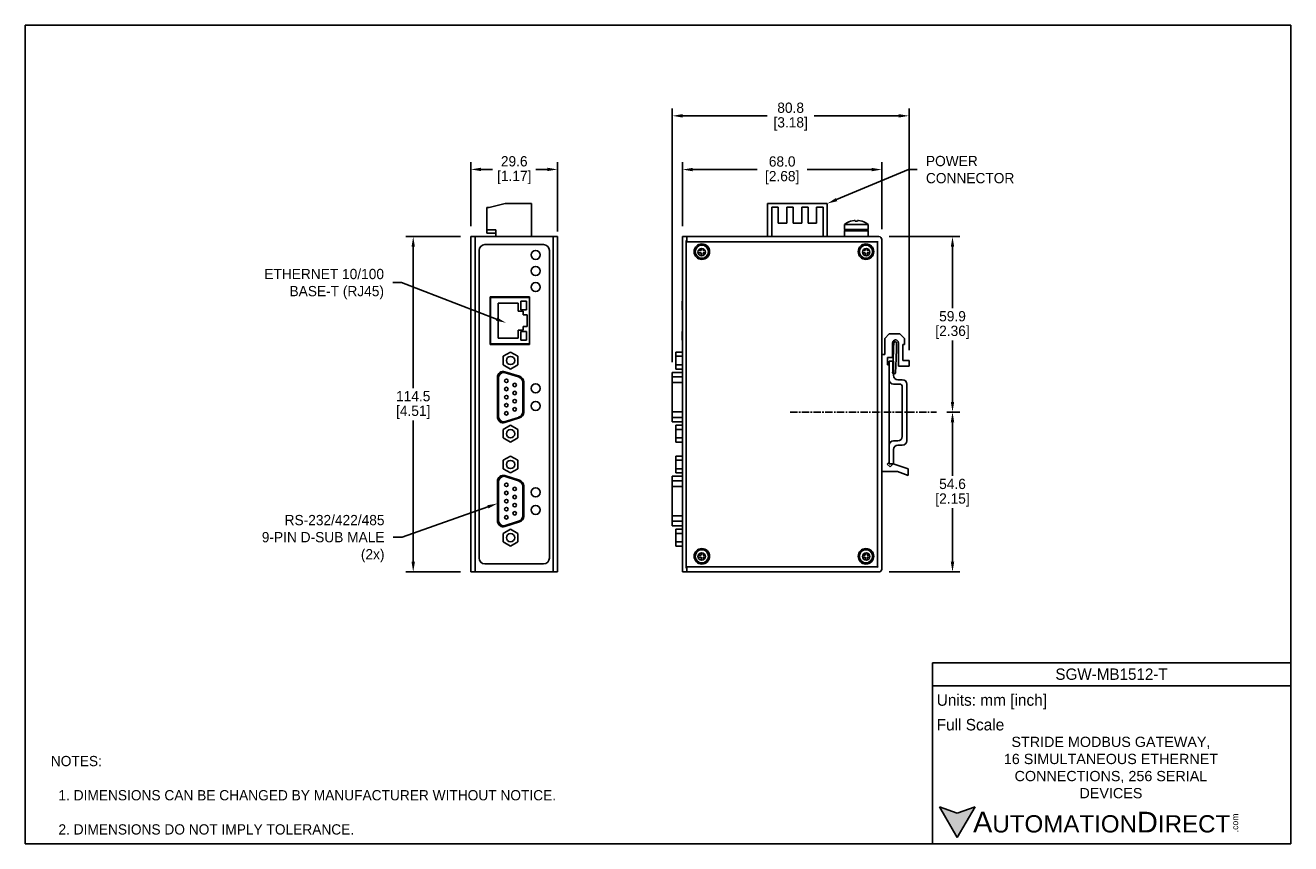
# Model space of a CAD drawing. Header units: inches. Extents: x 0 to 432, y 0 to 279.
import ezdxf
from ezdxf import colors
from ezdxf.entities.mleader import LeaderData, LeaderLine
from ezdxf.math import Vec2, Vec3

# ---------------------------------------------------------------- set-up
doc = ezdxf.new("R2010")
doc.units = ezdxf.units.IN
doc.header["$LTSCALE"] = 10
doc.header["$MEASUREMENT"] = 0
doc.linetypes.add('CENTER', pattern=[0.4, 0.25, -0.05, 0.05, -0.05])
for name, color, linetype in [('CENTER', 40, 'CENTER'), ('DIMENSIONS', 140, 'Continuous'), ('TEXT', 140, 'Continuous')]:
    doc.layers.add(name, color=color, linetype=linetype)
doc.styles.add('型式1', font='txt')
doc.dimstyles.get("Standard").update_dxf_attribs({"dimtxt": 3.5, "dimasz": 3.5, "dimexe": 2.5, "dimexo": 3.5, "dimgap": 1, "dimtad": 0, "dimtih": 1, "dimtoh": 1, "dimdec": 1, "dimzin": 0, "dimdsep": 46, "dimtxsty": 'Standard', "dimcen": 0, "dimadec": 0, "dimazin": 0, "dimtfac": 1, "dimtdec": 1, "dimtofl": 0, "dimtmove": 0, "dimatfit": 3, "dimfxl": 1, "dimtolj": 1, "dimtzin": 0, "dimarcsym": 0})

# ---------------------------------------------------------------- blocks, each defined once
blk = doc.blocks.new('*D12')
at = {"layer": 'DEFPOINTS', "color": 0, "transparency": 16777216}
for p in [(291.27, 207.27), (316.4, 207.27), (310.97, 147.35)]:
    blk.add_point(p, dxfattribs=at)
at = {"layer": 'DIMENSIONS', "color": 0, "lineweight": -2, "transparency": 16777216}
for p, q in [((294.77, 207.27), (318.9, 207.27)), ((316.4, 203.77), (316.4, 182.81)), ((316.4, 150.85), (316.4, 171.81)), ((314.47, 147.35), (318.9, 147.35))]:
    blk.add_line(p, q, dxfattribs=at)
at = {"layer": 'DIMENSIONS', "color": 0, "transparency": 16777216}
for points in [[(315.81, 203.77), (316.98, 203.77), (316.4, 207.27)], [(315.81, 150.85), (316.98, 150.85), (316.4, 147.35)]]:
    blk.add_solid(points, dxfattribs=at)
at = {"layer": 'DIMENSIONS', "color": 0, "transparency": 16777216, "char_height": 3.5, "attachment_point": 5}
for s, insert in [('\\A1;59.9', (316.4, 180.06)), ('\\A1;[2.36]', (316.4, 174.56))]:
    blk.add_mtext(s, dxfattribs=dict(at, insert=insert))
blk = doc.blocks.new('*D13')
at = {"layer": 'DEFPOINTS', "color": 0, "transparency": 16777216}
for p in [(310.97, 147.35), (291.27, 92.77), (316.4, 92.77)]:
    blk.add_point(p, dxfattribs=at)
at = {"layer": 'DIMENSIONS', "color": 0, "lineweight": -2, "transparency": 16777216}
for p, q in [((314.47, 147.35), (318.9, 147.35)), ((316.4, 143.85), (316.4, 125.56)), ((316.4, 96.27), (316.4, 114.56)), ((294.77, 92.77), (318.9, 92.77))]:
    blk.add_line(p, q, dxfattribs=at)
at = {"layer": 'DIMENSIONS', "color": 0, "transparency": 16777216}
for points in [[(315.81, 143.85), (316.98, 143.85), (316.4, 147.35)], [(315.81, 96.27), (316.98, 96.27), (316.4, 92.77)]]:
    blk.add_solid(points, dxfattribs=at)
at = {"layer": 'DIMENSIONS', "color": 0, "transparency": 16777216, "char_height": 3.5, "attachment_point": 5}
for s, insert in [('\\A1;54.6', (316.4, 122.81)), ('\\A1;[2.15]', (316.4, 117.31))]:
    blk.add_mtext(s, dxfattribs=dict(at, insert=insert))
blk = doc.blocks.new('*D14')
at = {"layer": 'DEFPOINTS', "color": 0, "transparency": 16777216}
for p in [(224.27, 230.14), (224.27, 207.27), (292.27, 206.27)]:
    blk.add_point(p, dxfattribs=at)
at = {"layer": 'DIMENSIONS', "color": 0, "lineweight": -2, "transparency": 16777216}
for p, q in [((224.27, 210.77), (224.27, 232.64)), ((227.77, 230.14), (249.69, 230.14)), ((288.77, 230.14), (266.85, 230.14)), ((292.27, 209.77), (292.27, 232.64))]:
    blk.add_line(p, q, dxfattribs=at)
at = {"layer": 'DIMENSIONS', "color": 0, "transparency": 16777216}
for points in [[(227.77, 230.73), (227.77, 229.56), (224.27, 230.14)], [(288.77, 230.73), (288.77, 229.56), (292.27, 230.14)]]:
    blk.add_solid(points, dxfattribs=at)
at = {"layer": 'DIMENSIONS', "color": 0, "transparency": 16777216, "char_height": 3.5, "attachment_point": 5}
for s, insert in [('\\A1;68.0', (258.27, 232.89)), ('\\A1;[2.68]', (258.27, 227.39))]:
    blk.add_mtext(s, dxfattribs=dict(at, insert=insert))
blk = doc.blocks.new('*D15')
at = {"layer": 'DEFPOINTS', "color": 0, "transparency": 16777216}
for p in [(220.77, 248.49), (301.57, 165.02), (220.77, 160.92)]:
    blk.add_point(p, dxfattribs=at)
at = {"layer": 'DIMENSIONS', "color": 0, "lineweight": -2, "transparency": 16777216}
for p, q in [((220.77, 164.42), (220.77, 250.99)), ((301.57, 168.52), (301.57, 250.99)), ((224.27, 248.49), (253.17, 248.49)), ((298.07, 248.49), (269.17, 248.49))]:
    blk.add_line(p, q, dxfattribs=at)
at = {"layer": 'DIMENSIONS', "color": 0, "transparency": 16777216}
for points in [[(224.27, 249.08), (224.27, 247.91), (220.77, 248.49)], [(298.07, 249.08), (298.07, 247.91), (301.57, 248.49)]]:
    blk.add_solid(points, dxfattribs=at)
at = {"layer": 'DIMENSIONS', "color": 0, "transparency": 16777216, "char_height": 3.5, "attachment_point": 5}
for s, insert in [('\\A1;80.8', (261.17, 251.24)), ('\\A1;[3.18]', (261.17, 245.74))]:
    blk.add_mtext(s, dxfattribs=dict(at, insert=insert))
blk = doc.blocks.new('*D16')
at = {"layer": 'DEFPOINTS', "color": 0, "transparency": 16777216}
for p in [(152.04, 230.2), (152.04, 207.27), (181.65, 205.49)]:
    blk.add_point(p, dxfattribs=at)
at = {"layer": 'DIMENSIONS', "color": 0, "lineweight": -2, "transparency": 16777216}
for p, q in [((152.04, 210.77), (152.04, 232.7)), ((155.54, 230.2), (159.43, 230.2)), ((178.15, 230.2), (174.26, 230.2)), ((181.65, 208.99), (181.65, 232.7))]:
    blk.add_line(p, q, dxfattribs=at)
at = {"layer": 'DIMENSIONS', "color": 0, "transparency": 16777216}
for points in [[(155.54, 230.78), (155.54, 229.62), (152.04, 230.2)], [(178.15, 230.78), (178.15, 229.62), (181.65, 230.2)]]:
    blk.add_solid(points, dxfattribs=at)
at = {"layer": 'DIMENSIONS', "color": 0, "transparency": 16777216, "char_height": 3.5, "attachment_point": 5}
for s, insert in [('\\A1;29.6', (166.84, 232.95)), ('\\A1;[1.17]', (166.84, 227.45))]:
    blk.add_mtext(s, dxfattribs=dict(at, insert=insert))
blk = doc.blocks.new('*D17')
at = {"layer": 'DEFPOINTS', "color": 0, "transparency": 16777216}
for p in [(152.05, 207.27), (132.37, 92.77), (152.05, 92.77)]:
    blk.add_point(p, dxfattribs=at)
at = {"layer": 'DIMENSIONS', "color": 0, "lineweight": -2, "transparency": 16777216}
for p, q in [((148.55, 207.27), (129.87, 207.27)), ((132.37, 203.77), (132.37, 155.52)), ((132.37, 96.27), (132.37, 144.52)), ((148.55, 92.77), (129.87, 92.77))]:
    blk.add_line(p, q, dxfattribs=at)
at = {"layer": 'DIMENSIONS', "color": 0, "transparency": 16777216}
for points in [[(131.79, 203.77), (132.95, 203.77), (132.37, 207.27)], [(131.79, 96.27), (132.95, 96.27), (132.37, 92.77)]]:
    blk.add_solid(points, dxfattribs=at)
at = {"layer": 'DIMENSIONS', "color": 0, "transparency": 16777216, "char_height": 3.5, "attachment_point": 5}
for s, insert in [('\\A1;114.5', (132.37, 152.77)), ('\\A1;[4.51]', (132.37, 147.27))]:
    blk.add_mtext(s, dxfattribs=dict(at, insert=insert))

msp = doc.modelspace()

# ---------------------------------------------------------------- hatches: boundary and pattern name
at = {"layer": 'TEXT'}
msp.add_hatch(color=256, dxfattribs=at).paths.add_polyline_path([(318.04, 2.09), (324.11, 12.59), (318.04, 10.39), (311.98, 12.59)])

# ---------------------------------------------------------------- linework, layer by layer
for p, q in [((157.44, 217.24), (157.44, 209.54)), ((158.24, 217.24), (157.44, 217.24)), ((163.74, 218.52), (158.24, 217.24)), ((172.74, 218.52), (163.74, 218.52)), ((172.74, 207.27), (172.74, 218.52)), ((253.31, 207.27), (253.31, 218.52)), ((253.31, 218.52), (273.61, 218.52)), ((256.88, 217.34), (254.71, 217.34)), ((254.71, 217.34), (254.71, 207.27)), ((256.88, 211.87), (256.88, 217.34)), ((261.99, 217.34), (259.82, 217.34)), ((259.82, 217.34), (259.82, 211.87)), ((261.99, 211.87), (261.99, 217.34)), ((267.1, 217.34), (264.93, 217.34)), ((264.93, 217.34), (264.93, 211.87)), ((267.1, 211.87), (267.1, 217.34)), ((272.21, 217.34), (270.04, 217.34)), ((270.04, 217.34), (270.04, 211.87)), ((272.21, 207.27), (272.21, 217.34)), ((273.61, 218.52), (273.61, 207.27)), ((259.82, 211.87), (256.88, 211.87)), ((264.93, 211.87), (261.99, 211.87)), ((270.04, 211.87), (267.1, 211.87)), ((281.56, 212.49), (282.83, 212.76)), ((283.13, 212.76), (283.13, 212.49)), ((283.13, 212.49), (284.01, 212.49)), ((284.01, 212.49), (284.01, 212.76)), ((284.31, 212.76), (285.58, 212.49)), ((285.58, 212.49), (285.59, 212.5)), ((152.05, 207.27), (152.05, 92.77)), ((152.05, 207.27), (153.54, 207.27)), ((153.54, 207.27), (153.54, 92.77)), ((180.14, 207.27), (153.54, 207.27)), ((157.44, 209.54), (160.54, 209.54)), ((157.44, 208.49), (157.44, 209.54)), ((157.44, 208.49), (160.54, 208.49)), ((160.54, 209.54), (160.54, 207.27)), ((180.14, 92.77), (180.14, 207.27)), ((180.14, 207.27), (181.63, 207.27)), ((181.63, 205.75), (181.63, 207.27)), ((224.27, 92.77), (224.27, 207.27)), ((224.27, 207.27), (225.77, 207.27)), ((291.27, 207.27), (225.77, 207.27)), ((225.77, 205.75), (225.77, 207.27)), ((273.81, 207.56), (273.61, 207.56)), ((273.81, 207.27), (273.81, 207.56)), ((279.57, 211.44), (279.57, 209.72)), ((283.57, 211.44), (279.57, 211.44)), ((283.57, 209.72), (279.57, 209.72)), ((279.57, 209.22), (279.57, 207.32)), ((279.57, 209.22), (287.57, 209.22)), ((279.57, 207.32), (279.57, 207.27)), ((287.57, 207.32), (279.57, 207.32)), ((281.57, 209.72), (281.57, 209.52)), ((287.57, 211.44), (283.57, 211.44)), ((287.57, 209.72), (283.57, 209.72)), ((285.57, 209.52), (285.57, 209.72)), ((287.57, 209.72), (287.57, 211.44)), ((287.57, 207.32), (287.57, 209.22)), ((287.57, 207.27), (287.57, 207.32)), ((176.84, 204.52), (156.84, 204.52)), ((181.6, 205.49), (181.65, 205.49)), ((181.65, 205.49), (181.65, 94.5)), ((225.47, 205.49), (225.47, 205.89)), ((225.47, 205.49), (225.47, 94.5)), ((290.75, 205.49), (225.47, 205.49)), ((230.59, 202.47), (230.59, 203.19)), ((231.29, 203.11), (231.29, 202.47)), ((286.59, 202.47), (286.59, 203.16)), ((287.29, 203.16), (287.29, 202.47)), ((290.78, 205.75), (290.75, 205.49)), ((290.75, 205.49), (291, 205.53)), ((290.75, 94.5), (290.75, 205.49)), ((292.27, 93.77), (292.27, 206.27)), ((154.84, 202.52), (154.84, 97.52)), ((178.84, 97.52), (178.84, 202.52)), ((230.59, 201.77), (229.54, 201.77)), ((229.65, 202.47), (230.59, 202.47)), ((230.59, 200.69), (230.59, 201.77)), ((231.29, 202.47), (231.95, 202.47)), ((231.29, 201.77), (231.29, 200.77)), ((232.06, 201.77), (231.29, 201.77)), ((286.59, 201.77), (285.68, 201.77)), ((285.78, 202.47), (286.59, 202.47)), ((286.59, 200.72), (286.59, 201.77)), ((287.29, 202.47), (288.09, 202.47)), ((287.29, 201.77), (287.29, 200.72)), ((288.19, 201.77), (287.29, 201.77)), ((172.04, 186.65), (158.64, 186.65)), ((158.64, 186.65), (158.64, 170.4)), ((158.69, 186.5), (172.04, 186.5)), ((158.69, 170.6), (158.69, 186.5)), ((172.04, 186.5), (172.04, 186.65)), ((172.04, 186.5), (172.04, 170.6)), ((168.19, 184.55), (161.39, 184.55)), ((161.39, 184.55), (161.39, 172.55)), ((168.19, 181.75), (168.19, 184.55)), ((169.94, 181.75), (168.19, 181.75)), ((171.04, 185.25), (169.04, 185.25)), ((169.04, 185.25), (169.04, 182.25)), ((169.04, 182.25), (171.04, 182.25)), ((169.94, 181.75), (169.94, 180.55)), ((171.04, 182.25), (171.04, 185.25)), ((224.17, 182.25), (224.17, 185.25)), ((224.17, 185.25), (224.27, 185.25)), ((224.27, 182.25), (224.17, 182.25)), ((169.94, 180.55), (171.24, 180.55)), ((171.24, 176.55), (171.24, 180.55)), ((168.19, 172.55), (168.19, 175.35)), ((168.19, 175.35), (169.94, 175.35)), ((169.04, 174.85), (171.04, 174.85)), ((169.04, 171.85), (169.04, 174.85)), ((169.94, 176.55), (169.94, 175.35)), ((171.24, 176.55), (169.94, 176.55)), ((171.04, 174.85), (171.04, 171.85)), ((224.17, 174.85), (224.27, 174.85)), ((224.17, 174.85), (224.17, 171.85)), ((293.27, 172.52), (294.77, 174.02)), ((294.77, 174.02), (298.47, 174.02)), ((298.47, 174.02), (299.97, 172.52)), ((158.64, 170.4), (172.04, 170.4)), ((172.04, 170.6), (158.69, 170.6)), ((161.39, 172.55), (168.19, 172.55)), ((171.04, 171.85), (169.04, 171.85)), ((172.04, 170.4), (172.04, 170.6)), ((224.17, 171.85), (224.27, 171.85)), ((293.27, 167.02), (293.27, 172.52)), ((295.97, 171.02), (295.97, 166.02)), ((296.31, 169.9), (296.27, 168.9)), ((296.27, 168.9), (296.27, 168.9)), ((296.35, 170.89), (296.35, 170.88)), ((296.35, 170.86), (296.35, 170.86)), ((297.35, 170.87), (297.35, 170.89)), ((297.35, 170.85), (297.35, 170.86)), ((297.35, 170.83), (297.35, 170.85)), ((297.97, 163.02), (297.97, 171.02)), ((299.47, 170.42), (299.97, 170.42)), ((299.47, 170.42), (299.47, 165.02)), ((299.97, 172.52), (299.97, 170.42)), ((163.08, 166.41), (165.59, 167.86)), ((163.08, 163.51), (163.08, 166.41)), ((165.59, 167.86), (168.1, 166.41)), ((168.1, 166.41), (168.1, 163.51)), ((224.27, 167.86), (221.97, 167.86)), ((221.97, 167.86), (221.97, 166.41)), ((224.27, 166.41), (221.97, 166.41)), ((221.97, 166.41), (221.97, 163.51)), ((293.27, 167.02), (292.27, 167.02)), ((294.27, 166.02), (295.97, 166.02)), ((294.27, 166.02), (294.27, 163.52)), ((294.77, 158.41), (294.77, 164.74)), ((294.77, 164.74), (296.27, 164.74)), ((296.2, 166.89), (296.2, 166.85)), ((296.27, 159.91), (296.27, 164.74)), ((299.47, 165.02), (301.57, 165.02)), ((301.57, 165.02), (301.57, 163.02)), ((165.59, 162.06), (163.08, 163.51)), ((163.44, 160.92), (168.34, 159.37)), ((168.69, 159.57), (163.69, 161.15)), ((168.1, 163.51), (165.59, 162.06)), ((220.77, 160.92), (224.27, 160.92)), ((220.77, 160.92), (220.77, 159.37)), ((221.97, 163.51), (224.27, 163.51)), ((221.97, 163.51), (221.97, 162.06)), ((224.27, 162.06), (221.97, 162.06)), ((294.77, 163.52), (294.27, 163.52)), ((294.77, 163.52), (294.77, 130.24)), ((295.97, 160.92), (295.97, 160.96)), ((295.97, 160.9), (295.97, 160.92)), ((295.97, 160.9), (295.97, 160.86)), ((301.57, 163.02), (297.97, 163.02)), ((161.09, 159.24), (161.09, 145.69)), ((161.44, 146), (161.44, 158.92)), ((169.74, 157.46), (169.74, 147.47)), ((170.09, 147.26), (170.09, 157.66)), ((220.77, 159.37), (220.77, 157.46)), ((220.77, 159.37), (224.27, 159.37)), ((220.77, 157.46), (220.77, 147.47)), ((220.77, 157.46), (224.27, 157.46)), ((296.27, 156.91), (298.27, 156.91)), ((297.77, 158.41), (299.27, 158.41)), ((299.27, 155.91), (299.27, 139.07)), ((300.77, 156.91), (300.77, 137.57)), ((220.77, 147.47), (220.77, 145.56)), ((224.27, 147.47), (220.77, 147.47)), ((163.08, 141.42), (165.59, 142.87)), ((168.34, 145.56), (163.44, 144)), ((163.69, 143.78), (168.69, 145.36)), ((165.59, 142.87), (168.1, 141.42)), ((220.77, 145.56), (220.77, 144)), ((224.27, 145.56), (220.77, 145.56)), ((224.27, 144), (220.77, 144)), ((224.27, 142.87), (221.97, 142.87)), ((221.97, 142.87), (221.97, 141.42)), ((163.08, 138.52), (163.08, 141.42)), ((165.59, 137.07), (163.08, 138.52)), ((168.1, 138.52), (165.59, 137.07)), ((168.1, 141.42), (168.1, 138.52)), ((224.27, 141.42), (221.97, 141.42)), ((221.97, 141.42), (221.97, 138.52)), ((221.97, 138.52), (224.27, 138.52)), ((221.97, 138.52), (221.97, 137.07)), ((224.27, 137.07), (221.97, 137.07)), ((294.77, 129.74), (294.77, 136.57)), ((294.77, 129.74), (294.77, 136.07)), ((296.27, 137.57), (297.77, 137.57)), ((296.27, 129.74), (296.27, 134.57)), ((297.77, 136.07), (299.27, 136.07)), ((163.08, 130.91), (165.59, 132.36)), ((163.08, 128.01), (163.08, 130.91)), ((165.59, 132.36), (168.1, 130.91)), ((168.1, 130.91), (168.1, 128.01)), ((224.27, 132.36), (221.97, 132.36)), ((221.97, 132.36), (221.97, 130.91)), ((224.27, 130.91), (221.97, 130.91)), ((221.97, 130.91), (221.97, 128.01)), ((294.15, 129.62), (294.77, 130.24)), ((295.1, 128.67), (294.15, 129.62)), ((296.27, 129.74), (294.77, 129.74)), ((296.17, 129.74), (295.1, 128.67)), ((296.17, 129.74), (301.27, 127.95)), ((165.59, 126.56), (163.08, 128.01)), ((163.44, 125.42), (168.34, 123.87)), ((168.69, 124.07), (163.69, 125.65)), ((168.1, 128.01), (165.59, 126.56)), ((220.77, 125.42), (224.27, 125.42)), ((220.77, 125.42), (220.77, 123.87)), ((221.97, 128.01), (224.27, 128.01)), ((221.97, 128.01), (221.97, 126.56)), ((224.27, 126.56), (221.97, 126.56)), ((292.27, 127.02), (297.58, 127.02)), ((301.27, 125.72), (297.58, 127.02)), ((301.27, 127.95), (301.27, 125.72)), ((161.09, 123.74), (161.09, 110.19)), ((161.44, 110.5), (161.44, 123.42)), ((169.74, 121.96), (169.74, 111.97)), ((170.09, 111.76), (170.09, 122.16)), ((220.77, 123.87), (220.77, 121.96)), ((220.77, 123.87), (224.27, 123.87)), ((220.77, 121.96), (220.77, 111.97)), ((220.77, 121.96), (224.27, 121.96)), ((168.34, 110.06), (163.44, 108.5)), ((163.69, 108.28), (168.69, 109.86)), ((220.77, 111.97), (220.77, 110.06)), ((224.27, 111.97), (220.77, 111.97)), ((220.77, 110.06), (220.77, 108.5)), ((224.27, 110.06), (220.77, 110.06)), ((224.27, 108.5), (220.77, 108.5)), ((163.08, 105.92), (165.59, 107.37)), ((163.08, 103.02), (163.08, 105.92)), ((165.59, 107.37), (168.1, 105.92)), ((168.1, 105.92), (168.1, 103.02)), ((224.27, 107.37), (221.97, 107.37)), ((221.97, 107.37), (221.97, 105.92)), ((224.27, 105.92), (221.97, 105.92)), ((221.97, 105.92), (221.97, 103.02)), ((165.59, 101.57), (163.08, 103.02)), ((168.1, 103.02), (165.59, 101.57)), ((221.97, 103.02), (224.27, 103.02)), ((221.97, 103.02), (221.97, 101.57)), ((224.27, 101.57), (221.97, 101.57)), ((156.84, 95.52), (176.84, 95.52)), ((230.59, 97.77), (229.56, 97.77)), ((229.6, 98.47), (230.59, 98.47)), ((230.59, 98.47), (230.59, 99.3)), ((230.59, 96.8), (230.59, 97.77)), ((231.29, 99.22), (231.29, 98.47)), ((231.29, 98.47), (232, 98.47)), ((231.29, 97.77), (231.29, 96.88)), ((232.04, 97.77), (231.29, 97.77)), ((286.59, 97.77), (285.7, 97.77)), ((285.74, 98.47), (286.59, 98.47)), ((286.59, 98.47), (286.59, 99.27)), ((286.59, 96.83), (286.59, 97.77)), ((287.29, 99.27), (287.29, 98.47)), ((287.29, 98.47), (288.14, 98.47)), ((287.29, 97.77), (287.29, 96.83)), ((288.17, 97.77), (287.29, 97.77)), ((153.54, 92.77), (152.05, 92.77)), ((153.54, 92.77), (180.14, 92.77)), ((181.64, 92.77), (180.14, 92.77)), ((181.6, 94.5), (181.65, 94.5)), ((181.63, 92.77), (181.63, 94.24)), ((225.77, 92.77), (224.27, 92.77)), ((225.47, 94.5), (290.75, 94.5)), ((225.47, 94.1), (225.47, 94.5)), ((225.77, 92.77), (225.77, 94.24)), ((225.77, 92.77), (291.27, 92.77)), ((291, 94.46), (290.75, 94.5)), ((290.75, 94.5), (290.78, 94.24))]:
    msp.add_line(p, q)
at = {"flags": 128}
for points in [[(181.65, 205.49), (181.62, 205.79), (181.6, 205.89)], [(296.35, 170.91), (296.34, 170.86), (296.34, 170.69), (296.33, 170.42), (296.31, 170.05), (296.3, 169.58), (296.27, 169.04), (296.25, 168.42), (296.23, 167.75), (296.2, 167.04), (296.17, 166.3), (296.14, 165.55), (296.12, 164.82), (296.09, 164.1), (296.06, 163.43), (296.04, 162.81), (296.02, 162.26), (296, 161.8), (295.99, 161.42), (295.98, 161.15), (295.97, 160.98), (295.97, 160.92)], [(296.35, 170.87), (296.34, 170.81), (296.34, 170.64), (296.33, 170.37), (296.31, 169.99), (296.3, 169.52), (296.28, 168.98), (296.25, 168.36), (296.23, 167.69), (296.2, 166.97), (296.17, 166.24), (296.14, 165.49), (296.12, 164.75), (296.09, 164.04), (296.06, 163.37), (296.04, 162.75), (296.02, 162.21), (296, 161.74), (295.99, 161.37), (295.98, 161.1), (295.97, 160.93), (295.97, 160.88)], [(296.35, 170.89), (296.34, 170.83), (296.34, 170.66), (296.33, 170.38), (296.31, 170.02), (296.3, 169.6), (296.28, 169.13), (296.26, 168.65), (296.24, 168.18), (296.23, 167.75), (296.21, 167.39), (296.2, 167.12), (296.2, 166.95), (296.2, 166.89)], [(296.27, 168.9), (296.26, 168.51), (296.24, 168.13), (296.23, 167.79), (296.22, 167.48), (296.21, 167.23), (296.2, 167.05), (296.2, 166.93), (296.2, 166.89)], [(296.31, 169.9), (296.31, 169.9), (296.31, 169.9)], [(296.97, 160.84), (296.97, 160.89), (296.98, 161.06), (296.99, 161.33), (297, 161.7), (297.02, 162.17), (297.04, 162.71), (297.06, 163.33), (297.09, 164), (297.12, 164.71), (297.14, 165.45), (297.17, 166.2), (297.2, 166.94), (297.23, 167.65), (297.25, 168.32), (297.27, 168.94), (297.3, 169.49), (297.31, 169.95), (297.33, 170.33), (297.34, 170.6), (297.34, 170.77), (297.35, 170.83)], [(181.6, 94.1), (181.62, 94.2), (181.65, 94.5)]]:
    msp.add_lwpolyline(points, dxfattribs=at)
for centre, radius in [((230.87, 202.12), 2.65), ((230.87, 202.12), 2.25), ((230.8, 201.94), 1.27), ((286.87, 202.12), 2.65), ((286.87, 202.12), 2.25), ((286.94, 201.94), 1.27), ((174.14, 201.02), 1.55), ((174.14, 195.52), 1.55), ((174.14, 190.02), 1.55), ((165.59, 164.95), 1.4), ((164.17, 158), 0.595), ((164.17, 155.23), 0.595), ((167.01, 156.62), 0.595), ((174.14, 155.46), 1.55), ((164.17, 152.46), 0.595), ((167.01, 153.85), 0.595), ((167.01, 151.08), 0.595), ((164.17, 149.69), 0.595), ((164.17, 146.92), 0.595), ((167.01, 148.31), 0.595), ((174.14, 149.46), 1.55), ((165.59, 139.96), 1.4), ((165.59, 129.45), 1.4), ((164.17, 122.5), 0.595), ((167.01, 121.12), 0.595), ((174.14, 119.96), 1.55), ((164.17, 119.73), 0.595), ((164.17, 116.96), 0.595), ((167.01, 118.35), 0.595), ((164.17, 114.19), 0.595), ((167.01, 115.58), 0.595), ((167.01, 112.81), 0.595), ((174.14, 113.96), 1.55), ((164.17, 111.42), 0.595), ((165.59, 104.46), 1.4), ((230.87, 98.12), 2.65), ((230.87, 98.12), 2.25), ((230.8, 98.05), 1.27), ((286.87, 98.12), 2.65), ((286.87, 98.12), 2.25), ((286.94, 98.05), 1.27)]:
    msp.add_circle(centre, radius)
for centre, radius, start, end in [((283.57, 206.32), 6.5, 108.0582, 127.9799), ((283.57, 206.32), 6.5, 52.0201, 71.9425), ((279.87, 209.22), 0.3, 90, 180), ((287.27, 209.22), 0.3, 0, 90), ((291.27, 206.27), 1, 0, 90), ((156.84, 202.52), 2, 90, 180), ((176.84, 202.52), 2, 0, 90), ((296.97, 171.02), 1, 0, 180), ((296.85, 170.89), 0.5, 8.4366, 174.7481), ((296.85, 170.89), 0.5, 87.848, 179.999), ((296.85, 170.87), 0.5, 87.8473, 177.8474), ((296.85, 170.86), 0.5, 87.8491, 179.9984), ((296.85, 170.85), 0.5, 87.8473, 177.8474), ((296.85, 170.89), 0.5, 0, 87.8481), ((296.85, 170.87), 0.5, 0.0004, 87.8477), ((296.85, 170.86), 0.5, 0.0004, 87.8473), ((296.85, 170.85), 0.5, 0.0004, 87.8477), ((163.09, 159.24), 2, 72.5, 180), ((163.44, 158.92), 2, 90, 180), ((296.47, 160.86), 0.5, 177.8474, 357.8474), ((297.77, 159.91), 1.5, 180, 270), ((167.74, 157.46), 2, 0, 72.3874), ((168.09, 157.66), 2, 0, 72.5), ((296.27, 158.41), 1.5, 180, 270), ((298.27, 155.91), 1, 0, 90), ((299.27, 156.91), 1.5, 0, 90), ((167.74, 147.47), 2, 287.6126, 0), ((168.09, 147.26), 2, 287.5, 0), ((163.09, 145.69), 2, 180, 287.5), ((163.44, 146), 2, 180, 270), ((297.77, 139.07), 1.5, 270, 0), ((296.27, 136.07), 1.5, 90, 180), ((297.77, 134.57), 1.5, 90, 180), ((299.27, 137.57), 1.5, 270, 0), ((163.09, 123.74), 2, 72.5, 180), ((163.44, 123.42), 2, 90, 180), ((167.74, 121.96), 2, 0, 72.3874), ((168.09, 122.16), 2, 0, 72.5), ((163.09, 110.19), 2, 180, 287.5), ((163.44, 110.5), 2, 180, 270), ((167.74, 111.97), 2, 287.6126, 0), ((168.09, 111.76), 2, 287.5, 0), ((156.84, 97.52), 2, 180, 270), ((176.84, 97.52), 2, 270, 0), ((291.27, 93.77), 1, 270, 0)]:
    msp.add_arc(centre, radius, start, end)
for points, knots in [([(281.56, 212.49), (281.56, 212.49), (281.55, 212.5), (281.55, 212.5), (281.55, 212.5)], [0, 0, 0, 0, 0.996045, 1, 1, 1, 1]), ([(282.83, 212.76), (282.86, 212.76), (282.93, 212.77), (283.02, 212.78), (283.09, 212.78), (283.12, 212.77), (283.13, 212.76), (283.13, 212.76)], [0, 0, 0, 0, 0.213614, 0.427297, 0.639459, 0.85096, 1, 1, 1, 1]), ([(284.01, 212.76), (284.01, 212.76), (284.02, 212.77), (284.07, 212.78), (284.15, 212.78), (284.23, 212.77), (284.29, 212.76), (284.31, 212.76)], [0, 0, 0, 0, 0.213612, 0.427297, 0.639458, 0.85096, 1, 1, 1, 1]), ([(279.87, 209.52), (279.88, 209.52), (279.91, 209.52), (280.12, 209.52), (280.45, 209.52), (280.93, 209.52), (281.43, 209.52), (281.86, 209.52), (282.3, 209.52), (282.87, 209.52), (283.56, 209.52), (284.26, 209.52), (284.95, 209.52), (285.6, 209.52), (286.2, 209.52), (286.6, 209.52), (286.85, 209.52), (287.05, 209.52), (287.23, 209.52), (287.26, 209.52), (287.27, 209.52)], [0, 0, 0, 0, 0.059992, 0.120006, 0.184302, 0.249959, 0.315615, 0.347781, 0.379994, 0.439974, 0.5, 0.55998, 0.620006, 0.684302, 0.749958, 0.815615, 0.847781, 0.879994, 0.939985, 1, 1, 1, 1])]:
    msp.add_open_spline(points, degree=3, knots=knots)
at = {"layer": 'CENTER'}
msp.add_line((260.97, 147.35), (310.97, 147.35), dxfattribs=at)
at = {"layer": 'DEFPOINTS'}
msp.add_lwpolyline([(431.8, 0), (0, 0), (0, 279.4), (431.8, 279.4)], close=True, dxfattribs=at)
at = {"layer": 'TEXT'}
for p, q in [((309.54, 61.78), (431.8, 61.78)), ((309.54, 0), (309.54, 61.78)), ((431.8, 61.78), (431.8, 0)), ((309.54, 53.92), (431.8, 53.92)), ((318.04, 2.09), (311.98, 12.59)), ((311.98, 12.59), (318.04, 10.39)), ((318.04, 2.09), (324.11, 12.59)), ((324.11, 12.59), (318.04, 10.39)), ((431.8, 0), (309.54, 0))]:
    msp.add_line(p, q, dxfattribs=at)

# ---------------------------------------------------------------- texts
at = {"layer": 'DIMENSIONS', "char_height": 3.5}
for insert, attachment_point in [((98.61, 112.42), 6), ((130.2, 112.22), 4)]:
    msp.add_mtext('\\A1;', dxfattribs=dict(at, insert=insert, attachment_point=attachment_point))
at = {"layer": 'TEXT', "style": '型式1'}
for s, insert, char_height, width, attachment_point in [('{\\fAR MingtiM BIG-5|b0|i0|c136|p49;\\H1.1078x;SGW-MB151\\fAR MingtiM BIG-5|b0|i0|c0|p49;2\\fAR MingtiM BIG-5|b0|i0|c136|p49;-T}', (370.67, 57.85), 3.5, 122.2564, 5), ('{\\fArial|b0|i0|c0|p34;     \\H1.2x;A\\H0.8333x;UTOMATION\\H1.2x;D\\H0.8333x;IRECT}', (311.98, 7.33), 5.8906, 99.9641, 4)]:
    msp.add_mtext(s, dxfattribs=dict(at, insert=insert, char_height=char_height, width=width, attachment_point=attachment_point))
at = {"layer": 'TEXT'}
for s, insert, char_height, width, attachment_point in [(' Units: mm [inch]', (309.54, 48.46), 3.9271, 141.0618, 4), (' Full Scale', (309.54, 40.61), 3.9271, 140.6787, 4), ('{\\fArial|b0|i0|c0|p34;STRIDE MODBUS GATEWAY, 16 SIMULTANEOUS ETHERNET CONNECTIONS, 256 SERIAL DEVICES}', (370.46, 25.99), 3.5, 73.4382, 5)]:
    msp.add_mtext(s, dxfattribs=dict(at, insert=insert, char_height=char_height, width=width, attachment_point=attachment_point))
at = {"layer": 'TEXT', "insert": (8.71, 29.97), "char_height": 3.5, "attachment_point": 1}
msp.add_mtext_dynamic_manual_height_columns('NOTES:\\P\\P  1. DIMENSIONS CAN BE CHANGED BY MANUFACTURER WITHOUT NOTICE.\\P  \\P  2. DIMENSIONS DO NOT IMPLY TOLERANCE.', width=279.7696, gutter_width=17.5, heights=[0], dxfattribs=at)
at = {"layer": 'TEXT', "insert": (411.76, 3.89), "char_height": 2.1206, "width": 6.2841, "attachment_point": 1, "rotation": 90, "style": '型式1'}
msp.add_mtext('{\\fArial|b0|i0|c0|p34;.com}', dxfattribs=at)

# ---------------------------------------------------------------- dimensions: what is measured, and where the dimension line sits
at = {"layer": 'DIMENSIONS'}
for base, p1, p2, picture, middle in [((220.77, 248.49), (301.57, 165.02), (220.77, 160.92), '*D15', (261.17, 248.49)), ((152.04, 230.2), (181.65, 205.49), (152.04, 207.27), '*D16', (166.84, 230.2)), ((224.27, 230.14), (292.27, 206.27), (224.27, 207.27), '*D14', (258.27, 230.14))]:
    dim = msp.add_linear_dim(base=base, p1=p1, p2=p2, dimstyle='Standard', override={"dimpost": '\\X'}, dxfattribs=at)
    dim.commit()
    dim.dimension.update_dxf_attribs({"geometry": picture, "text_midpoint": middle})
for base, p1, p2, picture, middle in [((132.37, 92.77), (152.05, 207.27), (152.05, 92.77), '*D17', (132.37, 150.02)), ((316.4, 207.27), (310.97, 147.35), (291.27, 207.27), '*D12', (316.4, 177.31)), ((316.4, 92.77), (310.97, 147.35), (291.27, 92.77), '*D13', (316.4, 120.06))]:
    dim = msp.add_linear_dim(base=base, p1=p1, p2=p2, angle=90, dimstyle='Standard', override={"dimpost": '\\X'}, dxfattribs=at)
    dim.commit()
    dim.dimension.update_dxf_attribs({"geometry": picture, "text_midpoint": middle})

# ---------------------------------------------------------------- leaders
ml = msp.add_multileader_mtext('Standard', dxfattribs=at)
ml.set_content('POWER\\PCONNECTOR', color=256)
ml.set_leader_properties()
ml.build(insert=Vec2(0, 0))
ml.multileader.update_dxf_attribs({"text_left_attachment_type": 2, "text_right_attachment_type": 6, "dogleg_length": 3, "arrow_head_size": 3.5})
ctx = ml.context
ctx.base_point, ctx.char_height, ctx.arrow_head_size, ctx.landing_gap_size, ctx.plane_origin = Vec3(304.33, 230.15), 3.5, 3.5, 3, Vec3(273.61, 218.52)
ctx.left_attachment, ctx.right_attachment = 2, 6
notes = []
notes.append((ctx, [(0, (1, 1, 0), (301.33, 230.15), (1, 0), 3, [(0, [(273.61, 218.52)], 0, [])])]))
ctx.mtext.insert, ctx.mtext.flow_direction = Vec3(307.33, 234.81), 5
at = {"layer": 'TEXT'}
ml = msp.add_multileader_mtext('Standard', dxfattribs=at)
ml.set_content('\\A1;ETHERNET 10/100\\PBASE-T (RJ45)', color=256)
ml.set_leader_properties()
ml.build(insert=Vec2(0, 0))
ml.multileader.update_dxf_attribs({"text_left_attachment_type": 2, "text_right_attachment_type": 2, "dogleg_length": 3, "arrow_head_size": 3.5})
ctx = ml.context
ctx.base_point, ctx.char_height, ctx.arrow_head_size, ctx.landing_gap_size, ctx.plane_origin = Vec3(72.15, 191.57), 3.5, 3.5, 3, Vec3(164.05, 177.83)
ctx.left_attachment, ctx.right_attachment, ctx.text_align_type = 2, 2, 2
notes.append((ctx, [(0, (1, 1, 0), (128.4, 191.57), (-1, 0), 3, [(0, [(164.05, 177.83)], 0, [])])]))
ctx.mtext.insert, ctx.mtext.alignment, ctx.mtext.flow_direction = Vec3(122.4, 196.24), 3, 5
ml = msp.add_multileader_mtext('Standard', dxfattribs=at)
ml.set_content('RS-232/422/485\\P9-PIN D-SUB MALE\\P(2x)', color=256)
ml.set_leader_properties()
ml.build(insert=Vec2(0, 0))
ml.multileader.update_dxf_attribs({"text_left_attachment_type": 2, "text_right_attachment_type": 2, "dogleg_length": 3, "arrow_head_size": 3.5})
ctx = ml.context
ctx.base_point, ctx.char_height, ctx.arrow_head_size, ctx.landing_gap_size, ctx.plane_origin = Vec3(65.9, 104.65), 3.5, 3.5, 3, Vec3(161.14, 116.16)
ctx.left_attachment, ctx.right_attachment, ctx.text_align_type = 2, 2, 2
notes.append((ctx, [(0, (1, 1, 0), (128.57, 104.65), (-1, 0), 3, [(0, [(161.14, 116.16)], 0, [])])]))
ctx.mtext.insert, ctx.mtext.alignment, ctx.mtext.flow_direction = Vec3(122.57, 112.24), 3, 5
for ctx, leaders in notes:
    for number, flags, end, landing, length, lines in leaders:
        leader = LeaderData()
        leader.index, (leader.has_last_leader_line, leader.has_dogleg_vector, leader.attachment_direction) = number, flags
        leader.last_leader_point, leader.dogleg_vector, leader.dogleg_length = Vec3(end), Vec3(landing), length
        for number, points, colour, breaks in lines:
            line = LeaderLine()
            line.index, line.vertices, line.color, line.breaks = number, Vec3.list(points), colors.encode_raw_color(colour), breaks
            leader.lines.append(line)
        ctx.leaders.append(leader)

doc.saveas('drawing.dxf')
